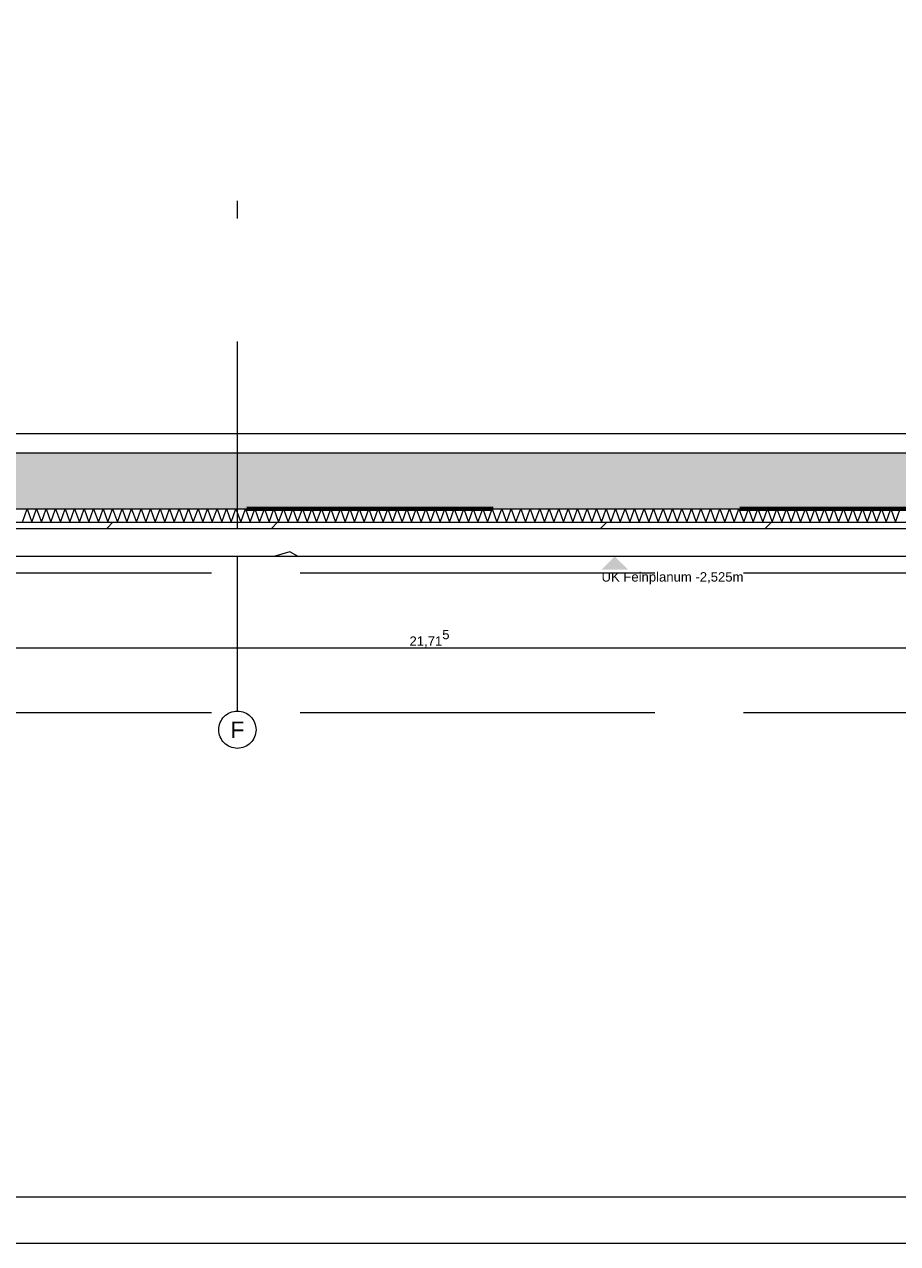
# Model space of a CAD drawing. Header units: metres. Extents: x -3716 to 31, y -1854 to 706.
# Tile 154 of 237: x -857 to -740, y -345 to -182. Entities that reach past the tile are written whole.
import ezdxf

# ---------------------------------------------------------------- set-up
doc = ezdxf.new("R2010")
doc.units = ezdxf.units.M
doc.header["$LTSCALE"] = 1.25
doc.header["$PDMODE"] = 1
doc.header["$PDSIZE"] = -2
for name, pattern in [('ISO-02 Strichlinie', [3.81, 3.048, -0.762]), ('Linienart-34', [4.233, 2.116, -2.117]), ('Linienart-53', [5.291531, 3.175, -1.058062, 0.352704, -0.705764])]:
    doc.linetypes.add(name, pattern=pattern)
doc.layers.get('0').update_dxf_attribs({"lineweight": 25})
for name, color, linetype, lineweight, true_color in [('00 -Bauelemente -Dämmung innen', 7, 'Continuous', 9, 0xff7fe6), ('30 -35 Decken- 0 Decken', 7, 'Continuous', 35, 0x00ee00), ('70 -72 Beschriftung- 1 Beschriftung allgemein', 7, 'Continuous', 9, 0xff6633), ('70 -76 Bemaßung- 2 Allgemein', 7, 'Continuous', 5, 0x6666cc)]:
    doc.layers.add(name, color=color, linetype=linetype, lineweight=lineweight, true_color=true_color)
for name, color, linetype, lineweight in [('70 -71 Achsen- 1 Gebäudeachsen', 7, 'Linienart-53', 18), ('70 -74 Zeichnungsblatt- 4 Plankopf Linie', 7, 'Continuous', 13), ('Keine', 7, 'Continuous', 9)]:
    doc.layers.add(name, color=color, linetype=linetype, lineweight=lineweight)
doc.styles.add('Arial', font='arial.ttf')
doc.dimstyles.new('SIA_DIN1356', dxfattribs={"dimtxt": 1.258608, "dimasz": 2.80603, "dimexe": 2.5, "dimexo": 3.75, "dimgap": 0.625, "dimtad": 1, "dimdec": 3, "dimtxsty": 'Arial', "dimblk": 'VW_SLASH-1', "dimblk1": 'VW_SLASH-1', "dimblk2": 'VW_SLASH-1', "dimcen": 0, "dimdle": 2.5, "dimadec": 3, "dimazin": 0, "dimtfac": 1, "dimtdec": 3, "dimtix": 1, "dimtmove": 0, "dimatfit": 0, "dimldrblk": 'VW_FILLEDARROW-1', "dimfxl": 1, "dimfrac": 2, "dimtolj": 1, "dimarcsym": 0})

# ---------------------------------------------------------------- blocks, each defined once
blk = doc.blocks.new('Plankopf')
at = {"layer": '70 -74 Zeichnungsblatt- 4 Plankopf Linie', "transparency": 33554687, "flags": 128}
for points in [[(-1.0675, 0.4205), (1.0675, 0.4205), (1.0675, -0.4205), (-1.0675, -0.4205)], [(-1.0475, -0.4155), (-1.0475, 0.4155), (1.0625, 0.4155), (1.0625, -0.4155)]]:
    blk.add_lwpolyline(points, close=True, dxfattribs=at)
at = {"layer": '70 -74 Zeichnungsblatt- 4 Plankopf Linie', "color": 0, "flags": 1}
for tag in ['AR_Genehmigt_-_Datum', 'Auto_Generate_Page_Number', 'Auto_Total_Num_Sheets', 'Architekt', 'Architekt_Zusatz_-1-', 'Current_Plot_Date', 'Scale', 'Sheet_Number', 'Sheet_Title', 'Teil', 'Gewerk', 'Total_Num_Sheets', 'Tragwerksplanung', 'Tragwerksplanung_Zusatz_-1-', 'Geschäftszeichen', 'Number', 'Publish_Date', 'Number', 'Publish_Date', 'Number', 'Publish_Date', 'Number', 'Publish_Date', 'Number', 'Publish_Date', 'Planungsgrundlagen', 'Plot_Date_Format', 'BH_Genehmigt_-_Datum', 'Papiermaße', 'Ebene', 'Page_Number', 'Plannummer_Fachplaner', 'File_Name', 'File_Name_Include_Path', 'Projektname_Zusatz', 'Landschaftsarchitekt', 'Landschaftsarchitekten_Zusatz-1-', 'Höhe_üNHN', 'Leistungsphase', 'Number', 'Publish_Date', 'Recipients', 'Recipients', 'Recipients', 'Recipients', 'Recipients', 'Project_Date', 'Project_ID', 'Project_Name', 'Recipients', 'Zone', 'Zone', 'Zone', 'Zone', 'Zone', 'Status', 'TGA', 'TGA_Zusatz_-1-', 'Zone', 'Date', 'Note', 'Date', 'Note', 'Date', 'Note', 'Date', 'Note', 'Date', 'Note', 'Format', 'Date', 'Date', 'Note']:
    blk.add_attdef(tag, (-1.0675, -0.4205), '', height=0.00018, dxfattribs=at)
blk = doc.blocks.new('Gruppe-834')
at = {"color": 255, "linetype": 'Continuous', "lineweight": 5}
blk.add_wipeout([(-50.196, 34.416), (-29.021, 34.416), (-29.021, 34.556), (-50.196, 34.556)], dxfattribs=at).dxf.layer = '00 -Bauelemente -Dämmung innen'
blk = doc.blocks.new('Gruppe-835')
at = {"layer": '00 -Bauelemente -Dämmung innen', "color": 7, "transparency": 33554687, "flags": 128}
blk.add_lwpolyline([(-43.979, 34.416), (-43.928, 34.556), (-43.877, 34.416), (-43.827, 34.556), (-43.776, 34.416), (-43.725, 34.556), (-43.674, 34.416), (-43.623, 34.556), (-43.572, 34.416), (-43.521, 34.556), (-43.47, 34.416), (-43.419, 34.556), (-43.368, 34.416), (-43.317, 34.556), (-43.266, 34.416), (-43.215, 34.556), (-43.164, 34.416), (-43.113, 34.556), (-43.062, 34.416), (-43.011, 34.556), (-42.96, 34.416), (-42.909, 34.556), (-42.858, 34.416), (-42.807, 34.556), (-42.756, 34.416), (-42.705, 34.556), (-42.655, 34.416), (-42.604, 34.556), (-42.553, 34.416), (-42.502, 34.556), (-42.451, 34.416), (-42.4, 34.556), (-42.349, 34.416), (-42.298, 34.556), (-42.247, 34.416), (-42.196, 34.556), (-42.145, 34.416), (-42.094, 34.556), (-42.043, 34.416), (-41.992, 34.556), (-41.941, 34.416), (-41.89, 34.556), (-41.839, 34.416), (-41.788, 34.556), (-41.737, 34.416), (-41.686, 34.556), (-41.635, 34.416), (-41.584, 34.556), (-41.534, 34.416), (-41.483, 34.556), (-41.432, 34.416), (-41.381, 34.556), (-41.33, 34.416), (-41.279, 34.556), (-41.228, 34.416), (-41.177, 34.556), (-41.126, 34.416), (-41.075, 34.556), (-41.024, 34.416), (-40.973, 34.556), (-40.922, 34.416), (-40.871, 34.556), (-40.82, 34.416), (-40.769, 34.556), (-40.718, 34.416), (-40.667, 34.556), (-40.616, 34.416), (-40.565, 34.556), (-40.514, 34.416), (-40.463, 34.556), (-40.412, 34.416), (-40.362, 34.556), (-40.311, 34.416), (-40.26, 34.556), (-40.209, 34.416), (-40.158, 34.556), (-40.107, 34.416), (-40.056, 34.556), (-40.005, 34.416), (-39.954, 34.556), (-39.903, 34.416), (-39.852, 34.556), (-39.801, 34.416), (-39.75, 34.556), (-39.699, 34.416), (-39.648, 34.556), (-39.597, 34.416), (-39.546, 34.556), (-39.495, 34.416), (-39.444, 34.556), (-39.393, 34.416), (-39.342, 34.556), (-39.291, 34.416), (-39.24, 34.556), (-39.19, 34.416), (-39.139, 34.556), (-39.088, 34.416), (-39.037, 34.556), (-38.986, 34.416), (-38.935, 34.556), (-38.884, 34.416), (-38.833, 34.556), (-38.782, 34.416), (-38.731, 34.556), (-38.68, 34.416), (-38.629, 34.556), (-38.578, 34.416), (-38.527, 34.556), (-38.476, 34.416), (-38.425, 34.556), (-38.374, 34.416), (-38.323, 34.556), (-38.272, 34.416), (-38.221, 34.556), (-38.17, 34.416), (-38.119, 34.556), (-38.069, 34.416), (-38.018, 34.556), (-37.967, 34.416), (-37.916, 34.556), (-37.865, 34.416), (-37.814, 34.556), (-37.763, 34.416), (-37.712, 34.556), (-37.661, 34.416), (-37.61, 34.556), (-37.559, 34.416), (-37.508, 34.556), (-37.457, 34.416), (-37.406, 34.556), (-37.355, 34.416), (-37.304, 34.556), (-37.253, 34.416), (-37.202, 34.556), (-37.151, 34.416), (-37.1, 34.556), (-37.049, 34.416), (-36.998, 34.556), (-36.947, 34.416), (-36.897, 34.556), (-36.846, 34.416), (-36.795, 34.556), (-36.744, 34.416), (-36.693, 34.556), (-36.642, 34.416), (-36.591, 34.556), (-36.54, 34.416), (-36.489, 34.556), (-36.438, 34.416), (-36.387, 34.556), (-36.336, 34.416), (-36.285, 34.556), (-36.234, 34.416), (-36.183, 34.556), (-36.132, 34.416), (-36.081, 34.556), (-36.03, 34.416), (-35.979, 34.556), (-35.928, 34.416), (-35.877, 34.556), (-35.826, 34.416), (-35.775, 34.556), (-35.725, 34.416), (-35.674, 34.556), (-35.623, 34.416), (-35.572, 34.556), (-35.521, 34.416), (-35.47, 34.556), (-35.419, 34.416), (-35.368, 34.556), (-35.317, 34.416), (-35.266, 34.556), (-35.215, 34.416), (-35.164, 34.556), (-35.113, 34.416), (-35.062, 34.556), (-35.011, 34.416), (-34.96, 34.556), (-34.909, 34.416), (-34.858, 34.556), (-34.807, 34.416), (-34.756, 34.556), (-34.705, 34.416), (-34.654, 34.556), (-34.604, 34.416), (-34.553, 34.556)], dxfattribs=at)
blk = doc.blocks.new('Gruppe-836')
at = {"layer": '00 -Bauelemente -Dämmung innen', "color": 7, "linetype": 'Continuous', "lineweight": 9, "transparency": 33554687}
blk.add_line((-29.021, 34.556), (-50.196, 34.556), dxfattribs=at)
blk = doc.blocks.new('Gruppe-837')
at = {"layer": '00 -Bauelemente -Dämmung innen', "color": 7, "linetype": 'Continuous', "lineweight": 9, "transparency": 33554687}
blk.add_line((-50.196, 34.416), (-29.021, 34.416), dxfattribs=at)
blk = doc.blocks.new('Gruppe-838')
at = {"layer": '00 -Bauelemente -Dämmung innen', "color": 7, "transparency": 33554687}
for name in ['Gruppe-836', 'Gruppe-837']:
    blk.add_blockref(name, (0, 0), dxfattribs=at)
blk = doc.blocks.new('Gruppe-839')
at = {"layer": '00 -Bauelemente -Dämmung innen', "color": 7}
blk.add_blockref('Gruppe-834', (0, 0), dxfattribs=at)
at = {"layer": '00 -Bauelemente -Dämmung innen', "color": 7, "transparency": 33554687}
for name in ['Gruppe-835', 'Gruppe-838']:
    blk.add_blockref(name, (0, 0), dxfattribs=at)
blk = doc.blocks.new('Gruppe-840')
at = {"layer": '00 -Bauelemente -Dämmung innen', "color": 7, "transparency": 33554687}
blk.add_blockref('Gruppe-839', (0, 0), dxfattribs=at)
at = {"layer": '00 -Bauelemente -Dämmung innen', "color": 0, "flags": 1}
for tag in ['IFC_UUID', 'instanceID', 'prm0_name', 'prm0_type', 'prm0_value', 'prm1_name', 'prm1_type', 'prm1_value', 'prm2_name', 'prm2_type', 'prm2_value', 'prm3_name', 'prm3_type', 'prm3_value', 'prm4_name', 'prm4_type', 'prm4_value', 'prm5_name', 'prm5_type', 'prm5_value', 'prm6_name', 'prm6_type', 'prm6_value']:
    blk.add_attdef(tag, (-50.196, 34.416), '', height=0.00018, dxfattribs=at)
blk = doc.blocks.new('Gruppe-1101')
at = {"color": 255, "transparency": 33554687}
blk.add_wipeout([(-41.671, 31.985), (-41.691, 31.986), (-41.71, 31.989), (-41.729, 31.994), (-41.748, 32), (-41.765, 32.009), (-41.782, 32.019), (-41.798, 32.031), (-41.812, 32.044), (-41.826, 32.058), (-41.837, 32.074), (-41.847, 32.091), (-41.856, 32.109), (-41.862, 32.127), (-41.867, 32.146), (-41.87, 32.166), (-41.871, 32.185), (-41.87, 32.205), (-41.867, 32.224), (-41.862, 32.243), (-41.856, 32.262), (-41.847, 32.28), (-41.837, 32.296), (-41.826, 32.312), (-41.812, 32.327), (-41.798, 32.34), (-41.782, 32.352), (-41.765, 32.362), (-41.748, 32.37), (-41.729, 32.377), (-41.71, 32.381), (-41.691, 32.384), (-41.671, 32.385), (-41.651, 32.384), (-41.632, 32.381), (-41.613, 32.377), (-41.594, 32.37), (-41.577, 32.362), (-41.56, 32.352), (-41.544, 32.34), (-41.53, 32.327), (-41.516, 32.312), (-41.505, 32.296), (-41.495, 32.28), (-41.486, 32.262), (-41.48, 32.243), (-41.475, 32.224), (-41.472, 32.205), (-41.471, 32.185), (-41.472, 32.166), (-41.475, 32.146), (-41.48, 32.127), (-41.486, 32.109), (-41.495, 32.091), (-41.505, 32.074), (-41.516, 32.058), (-41.53, 32.044), (-41.544, 32.031), (-41.56, 32.019), (-41.577, 32.009), (-41.594, 32), (-41.613, 31.994), (-41.632, 31.989), (-41.651, 31.986)], dxfattribs=at).dxf.layer = 'Keine'
at = {"layer": '70 -71 Achsen- 1 Gebäudeachsen', "transparency": 33554687}
blk.add_line((-41.671, 32.385), (-41.671, 37.864), dxfattribs=at)
at = {"layer": 'Keine', "transparency": 33554687, "flags": 128}
blk.add_lwpolyline([(-41.671, 31.985), (-41.691, 31.986), (-41.71, 31.989), (-41.729, 31.994), (-41.748, 32), (-41.765, 32.009), (-41.782, 32.019), (-41.798, 32.031), (-41.812, 32.044), (-41.826, 32.058), (-41.837, 32.074), (-41.847, 32.091), (-41.856, 32.109), (-41.862, 32.127), (-41.867, 32.146), (-41.87, 32.166), (-41.871, 32.185), (-41.87, 32.205), (-41.867, 32.224), (-41.862, 32.243), (-41.856, 32.262), (-41.847, 32.28), (-41.837, 32.296), (-41.826, 32.312), (-41.812, 32.327), (-41.798, 32.34), (-41.782, 32.352), (-41.765, 32.362), (-41.748, 32.37), (-41.729, 32.377), (-41.71, 32.381), (-41.691, 32.384), (-41.671, 32.385), (-41.651, 32.384), (-41.632, 32.381), (-41.613, 32.377), (-41.594, 32.37), (-41.577, 32.362), (-41.56, 32.352), (-41.544, 32.34), (-41.53, 32.327), (-41.516, 32.312), (-41.505, 32.296), (-41.495, 32.28), (-41.486, 32.262), (-41.48, 32.243), (-41.475, 32.224), (-41.472, 32.205), (-41.471, 32.185), (-41.472, 32.166), (-41.475, 32.146), (-41.48, 32.127), (-41.486, 32.109), (-41.495, 32.091), (-41.505, 32.074), (-41.516, 32.058), (-41.53, 32.044), (-41.544, 32.031), (-41.56, 32.019), (-41.577, 32.009), (-41.594, 32), (-41.613, 31.994), (-41.632, 31.989), (-41.651, 31.986)], close=True, dxfattribs=at)
at = {"layer": 'Keine', "transparency": 33554687, "insert": (-41.671, 32.185), "char_height": 0.176, "attachment_point": 5, "line_spacing_factor": 0.970891, "style": 'Arial'}
blk.add_mtext('F', dxfattribs=at)
blk = doc.blocks.new('Gruppe-1105')
at = {"color": 255, "linetype": 'Continuous', "lineweight": 9}
blk.add_wipeout([(-27.01499491, 35.70619107), (-26.02099996, 35.70619107), (-26.02099996, 35.77619107), (-26.51099996, 35.77619107), (-26.51099996, 35.87619107), (-28.82099996, 35.87619107), (-28.82099996, 34.41619107), (-50.39599996, 34.41619107), (-50.39599996, 36.01619107), (-55.97099996, 36.01619107), (-55.97099996, 35.94619107), (-52.06599996, 35.94619107), (-50.46599996, 34.34619107), (-28.75099996, 34.34619107), (-27.39099996, 35.70619107)], dxfattribs=at).dxf.layer = '30 -35 Decken- 0 Decken'
at = {"layer": '30 -35 Decken- 0 Decken', "linetype": 'Continuous', "lineweight": 9}
h = blk.add_hatch(dxfattribs=at)
h.set_pattern_fill('5_Beton unbewehrt', style=0, pattern_type=2)
h.set_pattern_definition([(-135, (0, 0), (0.883883, -0.883883), [2.12132, -1.414214])])
h.paths.add_polyline_path([(-27.01499491, 35.70619107), (-26.02099996, 35.70619107), (-26.02099996, 35.77619107), (-26.51099996, 35.77619107), (-26.51099996, 35.87619107), (-28.82099996, 35.87619107), (-28.82099996, 34.41619107), (-50.39599996, 34.41619107), (-50.39599996, 36.01619107), (-55.97099996, 36.01619107), (-55.97099996, 35.94619107), (-52.06599996, 35.94619107), (-50.46599996, 34.34619107), (-28.75099996, 34.34619107), (-27.39099996, 35.70619107)])
at = {"layer": '30 -35 Decken- 0 Decken', "color": 7, "linetype": 'Continuous', "lineweight": 9, "flags": 128}
blk.add_lwpolyline([(-27.01499491, 35.70619107), (-26.02099996, 35.70619107), (-26.02099996, 35.77619107), (-26.51099996, 35.77619107), (-26.51099996, 35.87619107), (-28.82099996, 35.87619107), (-28.82099996, 34.41619107), (-50.39599996, 34.41619107), (-50.39599996, 36.01619107), (-55.97099996, 36.01619107), (-55.97099996, 35.94619107), (-52.06599996, 35.94619107), (-50.46599996, 34.34619107), (-28.75099996, 34.34619107), (-27.39099996, 35.70619107)], close=True, dxfattribs=at)
at = {"layer": '00 -Bauelemente -Dämmung innen', "color": 7}
blk.add_blockref('Gruppe-840', (0, 0), dxfattribs=at)
at = {"color": 255, "linetype": 'Continuous', "lineweight": 9}
blk.add_wipeout([(-29.42099996, 35.36119107), (-49.79599996, 35.36119107), (-49.79599996, 35.15619107), (-29.42099996, 35.15619107)], dxfattribs=at).dxf.layer = '30 -35 Decken- 0 Decken'
at = {"layer": '30 -35 Decken- 0 Decken', "color": 7, "linetype": 'Continuous', "lineweight": 9, "flags": 128}
blk.add_lwpolyline([(-29.42099996, 35.36119107), (-49.79599996, 35.36119107), (-49.79599996, 35.15619107), (-29.42099996, 35.15619107)], close=True, dxfattribs=at)
at = {"color": 255, "linetype": 'Continuous', "lineweight": 9}
blk.add_wipeout([(-167.72099996, 35.36619107), (-167.72099996, 36.01619107), (-165.69599318, 36.01619107), (-165.69599318, 35.91619107), (-164.29599996, 35.91619107), (-164.29599996, 35.07119107), (-164.62599996, 35.07119107), (-164.62599996, 34.07119107), (-161.56599996, 34.07119107), (-161.56599996, 35.07119107), (-161.89599996, 35.07119107), (-161.89599996, 36.11619107), (-160.82099996, 36.11619107), (-160.82099996, 35.36619107), (-159.62099996, 35.36619107), (-159.62099996, 36.11619107), (-153.72099996, 36.11619107), (-153.72099996, 35.36619107), (-151.52099996, 35.36619107), (-151.52099996, 36.11619107), (-146.12099996, 36.11619107), (-146.12099996, 35.36619107), (-143.92099996, 35.36619107), (-143.92099996, 36.11619107), (-138.52099996, 36.11619107), (-138.52099996, 35.36619107), (-136.32099996, 35.36619107), (-136.32099996, 36.11619107), (-130.92099996, 36.11619107), (-130.92099996, 35.36619107), (-128.72099996, 35.36619107), (-128.72099996, 36.11619107), (-123.32099996, 36.11619107), (-123.32099996, 35.36619107), (-121.12099996, 35.36619107), (-121.12099996, 36.11619107), (-115.72099996, 36.11619107), (-115.72099996, 35.36619107), (-113.52099996, 35.36619107), (-113.52099996, 36.11619107), (-108.12099996, 36.11619107), (-108.12099996, 35.36619107), (-105.92099996, 35.36619107), (-105.92099996, 36.11619107), (-101.74599996, 36.11619107), (-101.74599996, 35.07119107), (-102.09599996, 35.07119107), (-102.09599996, 34.07119107), (-98.82099996, 34.07119107), (-98.82099996, 36.11619107), (-94.92099996, 36.11619107), (-94.92099996, 35.36619107), (-93.72099996, 35.36619107), (-93.72099996, 36.11619107), (-92.67099996, 36.11619107), (-92.67099996, 35.36619107), (-89.67099996, 35.36619107), (-89.67099996, 36.11619107), (-84.42099996, 36.11619107), (-84.42099996, 35.36619107), (-80.75599996, 35.36619107), (-80.75599996, 36.11619107), (-76.34599996, 36.11619107), (-76.34599996, 36.01619107), (-75.42099996, 36.01619107), (-75.42099996, 35.36619107), (-73.92099996, 35.36619107), (-73.92099996, 36.01619107), (-68.62099996, 36.01619107), (-68.62099996, 35.36619107), (-64.22099996, 35.36619107), (-64.22099996, 36.01619107), (-60.37099996, 36.01619107), (-60.37099996, 35.36619107), (-55.97099996, 35.36619107), (-55.97099996, 36.01619107), (-50.19599996, 36.01619107), (-50.19599996, 34.55619107), (-29.02099996, 34.55619107), (-29.02099996, 36.01619107), (-26.37099996, 36.01619107), (-26.37099996, 35.91619107), (-25.92099996, 35.91619107), (-25.92099996, 35.36619107), (-24.42099996, 35.36619107), (-24.42099996, 36.11619107), (-24.97099996, 36.11619107), (-24.97099996, 36.36619107), (-29.42099996, 36.36619107), (-29.42099996, 35.15619107), (-49.79599996, 35.15619107), (-49.79599996, 36.36619107), (-99.54599996, 36.36619107), (-99.54599996, 35.07119107), (-101.34599996, 35.07119107), (-101.34599996, 36.36619107), (-162.29599996, 36.36619107), (-162.29599996, 35.07119107), (-163.89599996, 35.07119107), (-163.89599996, 36.36619107), (-168.02099996, 36.36619107), (-168.02099996, 35.36619107)], dxfattribs=at).dxf.layer = '30 -35 Decken- 0 Decken'
at = {"layer": '30 -35 Decken- 0 Decken', "linetype": 'Continuous', "lineweight": 9}
h = blk.add_hatch(dxfattribs=at)
h.set_pattern_fill('Stahlbeton1  SRF', style=0, pattern_type=2)
h.set_pattern_definition([(45, (0, 0), (0.07071068, -0.07071068), []), (45, (0.03536, -0.03536), (0.07071068, -0.07071068), [0.075, -0.05])])
h.paths.add_polyline_path([(-167.72099996, 35.36619107), (-167.72099996, 36.01619107), (-165.69599318, 36.01619107), (-165.69599318, 35.91619107), (-164.29599996, 35.91619107), (-164.29599996, 35.07119107), (-164.62599996, 35.07119107), (-164.62599996, 34.07119107), (-161.56599996, 34.07119107), (-161.56599996, 35.07119107), (-161.89599996, 35.07119107), (-161.89599996, 36.11619107), (-160.82099996, 36.11619107), (-160.82099996, 35.36619107), (-159.62099996, 35.36619107), (-159.62099996, 36.11619107), (-153.72099996, 36.11619107), (-153.72099996, 35.36619107), (-151.52099996, 35.36619107), (-151.52099996, 36.11619107), (-146.12099996, 36.11619107), (-146.12099996, 35.36619107), (-143.92099996, 35.36619107), (-143.92099996, 36.11619107), (-138.52099996, 36.11619107), (-138.52099996, 35.36619107), (-136.32099996, 35.36619107), (-136.32099996, 36.11619107), (-130.92099996, 36.11619107), (-130.92099996, 35.36619107), (-128.72099996, 35.36619107), (-128.72099996, 36.11619107), (-123.32099996, 36.11619107), (-123.32099996, 35.36619107), (-121.12099996, 35.36619107), (-121.12099996, 36.11619107), (-115.72099996, 36.11619107), (-115.72099996, 35.36619107), (-113.52099996, 35.36619107), (-113.52099996, 36.11619107), (-108.12099996, 36.11619107), (-108.12099996, 35.36619107), (-105.92099996, 35.36619107), (-105.92099996, 36.11619107), (-101.74599996, 36.11619107), (-101.74599996, 35.07119107), (-102.09599996, 35.07119107), (-102.09599996, 34.07119107), (-98.82099996, 34.07119107), (-98.82099996, 36.11619107), (-94.92099996, 36.11619107), (-94.92099996, 35.36619107), (-93.72099996, 35.36619107), (-93.72099996, 36.11619107), (-92.67099996, 36.11619107), (-92.67099996, 35.36619107), (-89.67099996, 35.36619107), (-89.67099996, 36.11619107), (-84.42099996, 36.11619107), (-84.42099996, 35.36619107), (-80.75599996, 35.36619107), (-80.75599996, 36.11619107), (-76.34599996, 36.11619107), (-76.34599996, 36.01619107), (-75.42099996, 36.01619107), (-75.42099996, 35.36619107), (-73.92099996, 35.36619107), (-73.92099996, 36.01619107), (-68.62099996, 36.01619107), (-68.62099996, 35.36619107), (-64.22099996, 35.36619107), (-64.22099996, 36.01619107), (-60.37099996, 36.01619107), (-60.37099996, 35.36619107), (-55.97099996, 35.36619107), (-55.97099996, 36.01619107), (-50.19599996, 36.01619107), (-50.19599996, 34.55619107), (-29.02099996, 34.55619107), (-29.02099996, 36.01619107), (-26.37099996, 36.01619107), (-26.37099996, 35.91619107), (-25.92099996, 35.91619107), (-25.92099996, 35.36619107), (-24.42099996, 35.36619107), (-24.42099996, 36.11619107), (-24.97099996, 36.11619107), (-24.97099996, 36.36619107), (-29.42099996, 36.36619107), (-29.42099996, 35.15619107), (-49.79599996, 35.15619107), (-49.79599996, 36.36619107), (-99.54599996, 36.36619107), (-99.54599996, 35.07119107), (-101.34599996, 35.07119107), (-101.34599996, 36.36619107), (-162.29599996, 36.36619107), (-162.29599996, 35.07119107), (-163.89599996, 35.07119107), (-163.89599996, 36.36619107), (-168.02099996, 36.36619107), (-168.02099996, 35.36619107)])
at = {"layer": '30 -35 Decken- 0 Decken', "color": 7, "linetype": 'Continuous', "lineweight": 9, "flags": 128}
blk.add_lwpolyline([(-55.97099996, 36.01619107), (-50.19599996, 36.01619107), (-50.19599996, 34.55619107), (-29.02099996, 34.55619107), (-29.02099996, 36.01619107), (-26.37099996, 36.01619107), (-26.37099996, 35.91619107), (-25.92099996, 35.91619107), (-25.92099996, 35.36619107), (-24.42099996, 35.36619107), (-24.42099996, 36.11619107), (-24.97099996, 36.11619107), (-24.97099996, 36.36619107), (-29.42099996, 36.36619107), (-29.42099996, 35.15619107), (-49.79599996, 35.15619107), (-49.79599996, 36.36619107), (-99.54599996, 36.36619107)], dxfattribs=at)
at = {"layer": 'Keine', "linetype": 'Linienart-34', "lineweight": 70, "flags": 128}
blk.add_lwpolyline([(-50.69599996, 36.01619107), (-50.19599996, 36.01619107), (-50.19599996, 34.56177917), (-29.02099996, 34.55619107), (-29.02099996, 36.01619107), (-28.52099996, 36.01619107)], dxfattribs=at)
at = {"layer": '70 -71 Achsen- 1 Gebäudeachsen', "color": 7, "transparency": 33554687}
blk.add_blockref('Gruppe-1101', (0, 0), dxfattribs=at)
blk = doc.blocks.new('_FU_2D LP9 (3D)')
at = {"layer": '30 -35 Decken- 0 Decken', "color": 7}
blk.add_blockref('Gruppe-1105', (0, 0), dxfattribs=at)
at = {"layer": '70 -72 Beschriftung- 1 Beschriftung allgemein', "linetype": 'ISO-02 Strichlinie'}
for p, q in [((-183.8724, 33.8712), (1.1339, 33.8712)), ((-183.8724, 32.3712), (1.1339, 32.3712))]:
    blk.add_line(p, q, dxfattribs=at)
blk = doc.blocks.new('Gruppe-1114')
at = {"layer": '30 -35 Decken- 0 Decken', "color": 7, "insert": (-37.761, 33.877), "char_height": 0.10069, "attachment_point": 1, "line_spacing_factor": 0.970891, "style": 'Arial'}
blk.add_mtext('UK Feinplanum -2,525m ', dxfattribs=at)
at = {"color": 255, "linetype": 'Continuous', "lineweight": 9}
blk.add_wipeout([(-50.466, 34.346), (-28.751, 34.346), (-28.751, 34.046), (-50.466, 34.046)], dxfattribs=at).dxf.layer = '30 -35 Decken- 0 Decken'
at = {"layer": '30 -35 Decken- 0 Decken', "linetype": 'Continuous', "lineweight": 9}
h = blk.add_hatch(dxfattribs=at)
h.set_pattern_fill('Mörtel_Putz sehr fein SRF', style=0, pattern_type=2)
h.set_pattern_definition([(19.983, (0, 0), (3.0513, -2.96883), [0.19305, -3.66798]), (-13.8697, (0.1815, 0.066), (3.0513, -2.96883), [0.34402, -6.53646]), (-44.215, (0.5155, -0.0165), (-0.57727, -4.28831), [0.21286, -4.0444]), (-97.667, (0.668, -0.165), (-3.62857, -1.31948), [0.21635, -4.11064]), (-160.017, (0.639, -0.3794), (-6.67987, 1.64935), [0.19305, -3.66798]), (166.1303, (0.4577, -0.4453), (-9.73117, 4.61818), [0.34402, -6.53646]), (135.785, (0.1237, -0.363), (0.57727, 4.28831), [0.21286, -4.0444]), (82.333, (-0.029, -0.2145), (3.62857, 1.31948), [0.21635, -4.11064]), (-110.556, (-1.1957, 1.773), (4.232, -2.40967), [0.17615, -4.14553]), (-67.195, (-1.2576, 1.608), (4.23201, -2.40967), [0.28547, -6.7182]), (-29.657, (-1.147, 1.345), (5.74945, 1.63685), [0.1985, -4.67145]), (15.8914, (-0.9746, 1.2468), (1.51744, 4.04652), [0.24366, -5.73426]), (69.444, (-0.74, 1.3135), (-4.232, 2.40967), [0.17615, -4.14553]), (112.805, (-0.6783, 1.4784), (-1.51744, -4.04652), [0.28547, -6.7182]), (150.343, (-0.789, 1.7415), (-1.51744, -4.04652), [0.1985, -4.67145]), (-164.1086, (-0.9614, 1.8398), (-4.232, 2.40967), [0.24366, -5.73426]), (-136.779, (0.742, -1.897), (2.8039, -7.00974), [0.1879, -9.2051]), (-68.199, (0.605, -2.025), (9.6487, -0.5773), [0.151, -7.3987]), (-3.424, (0.6614, -2.166), (6.8448, 6.4325), [0.1933, -9.4726]), (43.221, (0.8544, -2.177), (-2.8039, 7.00974), [0.1879, -9.2051]), (111.801, (0.991, -2.0485), (-9.6487, 0.5773), [0.151, -7.3987]), (176.576, (0.935, -1.908), (-6.8448, -6.4325), [0.1933, -9.4726]), (142.046, (-1.1546, -1.1546), (-0.65974, -4.0409), [0.26147, -4.9679]), (80.727, (-1.3606, -0.994), (-4.7831, -0.82468), [0.20472, -3.8897]), (41.795, (-1.3278, -0.7917), (-4.78312, -0.82468), [0.36503, -6.93556]), (9.7824, (-1.0555, -0.5485), (-4.12338, 3.21623), [0.24268, -4.611]), (-37.954, (-0.8165, -0.5072), (0.65974, 4.0409), [0.26147, -4.9679]), (-99.273, (-0.6102, -0.668), (5.44286, 4.8656), [0.40944, -3.68497]), (-170.2176, (-0.6763, -1.072), (4.12338, -3.21623), [0.48537, -4.36832])])
h.paths.add_polyline_path([(-50.466, 34.346), (-28.751, 34.346), (-28.751, 34.046), (-50.466, 34.046)])
at = {"layer": '30 -35 Decken- 0 Decken', "color": 7, "linetype": 'Continuous', "lineweight": 9, "flags": 128}
blk.add_lwpolyline([(-50.466, 34.346), (-28.751, 34.346), (-28.751, 34.046), (-50.466, 34.046)], close=True, dxfattribs=at)
at = {"layer": '30 -35 Decken- 0 Decken', "color": 7, "linetype": 'Continuous', "lineweight": 9}
blk.add_solid([(-37.619, 34.046), (-37.761, 33.904), (-37.476, 33.904)], dxfattribs=at)
blk = doc.blocks.new('VW_SLASH-1')
at = {"color": 0, "linetype": 'ByBlock', "lineweight": -2, "transparency": 16777216}
blk.add_line((0.8909, 0), (-1, 0), dxfattribs=at)
at = {"color": 0, "lineweight": 20, "transparency": 16777216, "flags": 128}
blk.add_lwpolyline([(0.5001, 0.5001), (-0.5001, -0.5001)], dxfattribs=at)
blk = doc.blocks.new('*D1520')
at = {"layer": '70 -76 Bemaßung- 2 Allgemein', "color": 0, "lineweight": -2}
for p, q in [((-31.557, 33.061), (-47.66, 33.061)), ((-50.466, 30.296), (-50.466, 30.561)), ((-28.751, 30.296), (-28.751, 30.561))]:
    blk.add_line(p, q, dxfattribs=at)
at = {"layer": 'Defpoints', "color": 0}
for p in [(-50.466, 34.046), (-28.751, 34.046), (-50.466, 33.061)]:
    blk.add_point(p, dxfattribs=at)
at = {"layer": '70 -76 Bemaßung- 2 Allgemein', "color": 0, "lineweight": -2, "xscale": 2.8060302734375, "yscale": 2.8060302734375, "zscale": 2.8060302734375, "rotation": 180}
blk.add_blockref('VW_SLASH-1', (-50.466, 33.061), dxfattribs=at)
at = {"layer": '70 -76 Bemaßung- 2 Allgemein', "color": 0, "lineweight": -2, "xscale": 2.8060302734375, "yscale": 2.8060302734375, "zscale": 2.8060302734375}
blk.add_blockref('VW_SLASH-1', (-28.751, 33.061), dxfattribs=at)
at = {"layer": '70 -76 Bemaßung- 2 Allgemein', "color": 0, "insert": (-39.608, 33.163), "char_height": 0.10069, "attachment_point": 5, "style": 'Arial'}
blk.add_mtext('\\A1;21,71\\S5^ ;', dxfattribs=at)
blk = doc.blocks.new('VW_FILLEDARROW-1')
at = {"linetype": 'Continuous', "lineweight": 0, "transparency": 16777216}
blk.add_hatch(color=0, dxfattribs=at).paths.add_polyline_path([(-1.4144, 0.379), (0, 0), (-1.4144, -0.379)])
at = {"color": 0, "lineweight": 5, "transparency": 16777216, "flags": 128}
blk.add_lwpolyline([(-1.4144, 0.379), (0, 0), (-1.4144, -0.379)], close=True, dxfattribs=at)
blk = doc.blocks.new('Gruppe-1118')
at = {"layer": '70 -76 Bemaßung- 2 Allgemein'}
dim = blk.add_linear_dim(base=(-50.46599996, 33.06119107), p1=(-28.75099996, 34.04619107), p2=(-50.46599996, 34.04619107), text='21,71\\S5^ ;', dimstyle='SIA_DIN1356', override={"dimtxt": 0.100689, "dimgap": 0.025, "dimdec": 8, "dimpost": '<>', "dimtxsty": 'Arial', "dimtmove": 2}, dxfattribs=at)
dim.commit()
dim.dimension.update_dxf_attribs({"geometry": '*D1520', "text_midpoint": (-39.60849996, 33.16338571)})
blk = doc.blocks.new('_Feinplanum 2D-6 (3D)')
at = {"layer": '70 -72 Beschriftung- 1 Beschriftung allgemein', "linetype": 'ISO-02 Strichlinie'}
blk.add_line((-183.87242454, 32.37119107), (1.13388679, 32.37119107), dxfattribs=at)
at = {"layer": '30 -35 Decken- 0 Decken', "color": 7}
blk.add_blockref('Gruppe-1114', (0, 0), dxfattribs=at)
at = {"layer": '70 -72 Beschriftung- 1 Beschriftung allgemein', "linetype": 'ISO-02 Strichlinie'}
blk.add_line((-183.87242454, 33.87119107), (1.13388679, 33.87119107), dxfattribs=at)
at = {"layer": '70 -76 Bemaßung- 2 Allgemein'}
blk.add_blockref('Gruppe-1118', (0, 0), dxfattribs=at)

msp = doc.modelspace()

# ---------------------------------------------------------------- block references
at = {"layer": '70 -74 Zeichnungsblatt- 4 Plankopf Linie', "xscale": 1250, "yscale": 1250, "zscale": 1250}
msp.add_blockref('Plankopf', (-1303.55, 180.16), dxfattribs=at)

# ---------------------------------------------------------------- next in the draw order: block references
at = {"layer": 'Keine', "color": 1, "xscale": 12.5, "yscale": 12.5, "zscale": 12.5}
msp.add_blockref('_FU_2D LP9 (3D)', (-307.66, -678.79), dxfattribs=at)

# ---------------------------------------------------------------- next in the draw order: block references
msp.add_blockref('_Feinplanum 2D-6 (3D)', (-307.66, -678.79), dxfattribs=at)

doc.saveas('drawing.dxf')
